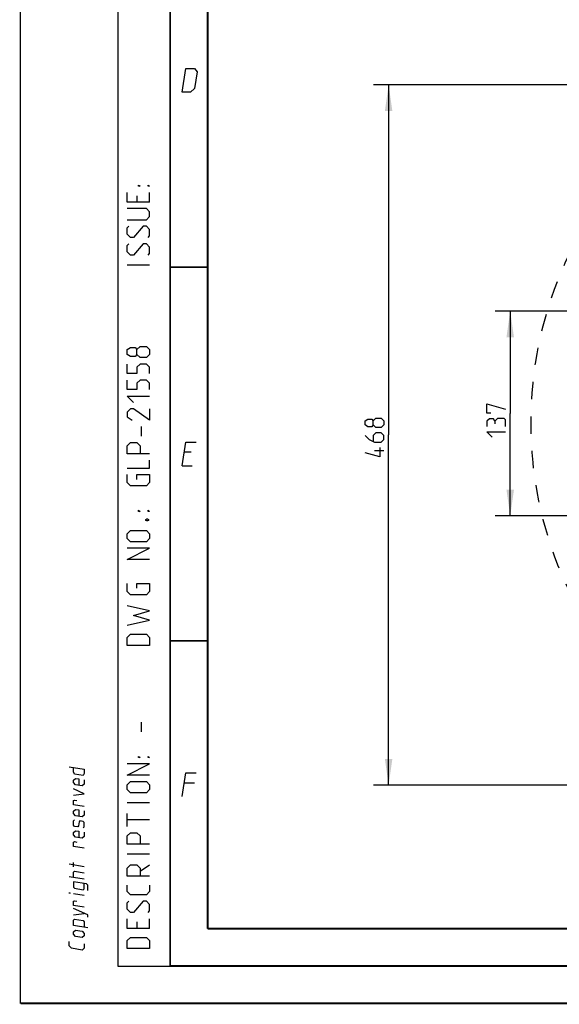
# Model space of a CAD drawing. Header units: millimetres. Extents: x 0 to 420, y 0 to 297.
# Tile 1 of 139: x 0 to 72, y 0 to 132. Entities that reach past the tile are written whole.
import ezdxf

# ---------------------------------------------------------------- set-up
doc = ezdxf.new("R2010")
doc.units = ezdxf.units.MM
doc.header["$LTSCALE"] = 23.1
doc.linetypes.add('DASHED', pattern=[0.2, 0.1, -0.1])
doc.layers.get('0').update_dxf_attribs({"linetype": 'CONTINUOUS'})
doc.layers.add('DIM_PILOTEES', color=7, linetype='CONTINUOUS')
doc.styles.get("Standard").update_dxf_attribs({"font": 'txt', "width": 0.7})
doc.dimstyles.new('DIMSTYLE_3', dxfattribs={"dimtxt": 2.5, "dimasz": 3.5, "dimexe": 2, "dimexo": 0, "dimtad": 1, "dimdec": 0, "dimlfac": 5, "dimdsep": 46, "dimtxsty": 'Standard', "dimblk": '_FILLED', "dimblk1": '_FILLED', "dimblk2": '_FILLED', "dimcen": 0.09, "dimazin": 2, "dimtp": 0.8, "dimtm": 0.8, "dimtfac": 1, "dimtdec": 0, "dimtofl": 0, "dimtmove": 0, "dimatfit": 3, "dimldrblk": '_FILLED', "dimfxl": 0, "dimtolj": 1, "dimarcsym": 0})
doc.dimstyles.new('DIMSTYLE_4', dxfattribs={"dimtxt": 2.5, "dimasz": 3.5, "dimexe": 2, "dimexo": 0, "dimtad": 1, "dimdec": 0, "dimlfac": 5, "dimdsep": 46, "dimtxsty": 'Standard', "dimblk": '_FILLED', "dimblk1": '_FILLED', "dimblk2": '_FILLED', "dimcen": 0.09, "dimazin": 2, "dimtp": 0.5, "dimtm": 0.5, "dimtfac": 1, "dimtdec": 0, "dimtofl": 0, "dimtmove": 0, "dimatfit": 3, "dimldrblk": '_FILLED', "dimfxl": 0, "dimtolj": 1, "dimarcsym": 0})

# ---------------------------------------------------------------- blocks, each defined once
blk = doc.blocks.new('_FILLED')
at = {"color": 0, "linetype": 'ByBlock'}
blk.add_solid([(0, 0), (-1, 0.143), (-1, -0.143)], dxfattribs=at)
blk = doc.blocks.new('*D5')
at = {"layer": 'DIM_PILOTEES', "color": 2, "linetype": 'Continuous'}
for p, q in [((108.79, 122.88), (47.21, 122.88)), ((49.21, 122.88), (49.21, 76.05)), ((49.21, 29.21), (49.21, 76.05)), ((101.36, 29.21), (47.21, 29.21))]:
    blk.add_line(p, q, dxfattribs=at)
at = {"layer": 'DIM_PILOTEES', "color": 2, "linetype": 'Continuous', "xscale": 3.5, "yscale": 3.5, "zscale": 3.5}
for p, rotation in [((49.21, 122.88), 90.00000000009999), ((49.21, 29.21), 270.0000000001)]:
    blk.add_blockref('_FILLED', p, dxfattribs=dict(at, rotation=rotation))
at = {"layer": 'DIM_PILOTEES', "color": 2, "linetype": 'Continuous', "insert": (46.08, 76.05), "char_height": 2.5, "width": 8.8393, "attachment_point": 2, "rotation": 90, "line_spacing_factor": 0.9}
blk.add_mtext('{\\ftxt;\\W0.0001;\\H0.0001;\\~}{\\ftxt;\\W2.3571428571;\\H2.5; }{\\ftxt;\\W0.0001;\\H0.0001;\\~}', dxfattribs=at)
blk = doc.blocks.new('*D11')
at = {"layer": 'DIM_PILOTEES', "color": 2, "linetype": 'Continuous'}
for p, q in [((92.58, 92.62), (63.47, 92.62)), ((65.47, 92.62), (65.47, 78.91)), ((65.47, 65.21), (65.47, 78.91)), ((92.58, 65.21), (63.47, 65.21))]:
    blk.add_line(p, q, dxfattribs=at)
at = {"layer": 'DIM_PILOTEES', "color": 2, "linetype": 'Continuous', "xscale": 3.5, "yscale": 3.5, "zscale": 3.5}
for p, rotation in [((65.47, 92.62), 90), ((65.47, 65.21), 270)]:
    blk.add_blockref('_FILLED', p, dxfattribs=dict(at, rotation=rotation))
at = {"layer": 'DIM_PILOTEES', "color": 2, "linetype": 'Continuous', "insert": (62.34, 78.35), "char_height": 2.5, "width": 7.7679, "attachment_point": 2, "rotation": 90, "line_spacing_factor": 0.9}
blk.add_mtext('{\\ftxt;\\W0.0001;\\H0.0001;\\~}{\\ftxt;\\W2.0714285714;\\H2.5; }{\\ftxt;\\W0.0001;\\H0.0001;\\~}', dxfattribs=at)

msp = doc.modelspace()

# ---------------------------------------------------------------- linework, layer by layer
at = {"color": 7, "linetype": 'Continuous'}
for p, q in [((0, 0), (0, 297)), ((25, 9.9999), (25, 10)), ((409.86, 10.0737), (25.007, 10.0134))]:
    msp.add_line(p, q, dxfattribs=at)
at = {"color": 2, "linetype": 'Continuous'}
for p, q in [((13, 292), (13, 5)), ((20, 292), (20, 5)), ((15.5357, 108.0357), (15.5357, 107.1786)), ((17.25, 107.1786), (17.25, 108.4643)), ((17.25, 98.75), (14.25, 98.75)), ((16.1786, 75.8929), (16.1786, 77.1786)), ((22.7833, 73.7249), (21.8833, 73.7249)), ((21.5894, 71.9249), (22.9394, 71.9249)), ((16.1786, 36.3214), (16.1786, 37.6071)), ((23.2333, 29.4749), (21.8833, 29.4749)), ((17.25, 26.8214), (14.25, 26.8214)), ((14.25, 23.6786), (14.25, 25.3929)), ((17.25, 24.5357), (14.25, 24.5357)), ((17.25, 19.9643), (14.25, 19.9643)), ((8.5001, 18.2823), (6.5001, 18.6089)), ((7.0715, 18.2775), (7.0715, 18.8489)), ((15.9643, 17.6786), (17.25, 18.5357)), ((8.5001, 16.6157), (6.5001, 16.9422)), ((8.5001, 14.4252), (7.0715, 14.6584)), ((7.0715, 11.8489), (8.5001, 12.0442)), ((15.5357, 10.8929), (15.5357, 10.0357)), ((17.25, 10.0357), (17.25, 11.3214)), ((13, 5), (20, 5))]:
    msp.add_line(p, q, dxfattribs=at)
at = {"color": 7, "linetype": 'Continuous', "const_width": 0.25}
for points in [[(20, 292), (20, 5)], [(25, 10), (25, 287)], [(20.0002, 98.5), (25.0002, 98.5)], [(20.0002, 48.5), (25.0002, 48.5)], [(409.8307, 10.048), (25, 10)], [(20, 5), (415, 5)], [(420, 0), (0, 0)]]:
    msp.add_lwpolyline(points, dxfattribs=at)
at = {"color": 2, "linetype": 'Continuous'}
for points in [[(21.5894, 121.9249), (22.1037, 125.0749), (23.2287, 125.0749), (23.6052, 124.6249), (23.2379, 122.3749), (22.7144, 121.9249), (21.5894, 121.9249)], [(15.9643, 109.3214), (15.75, 109.3214), (15.75, 109.4643), (15.9643, 109.3214)], [(17.25, 109.3214), (17.0357, 109.3214), (17.0357, 109.4643), (17.25, 109.3214)], [(17.25, 107.1786), (14.25, 107.1786), (14.25, 108.4643)], [(14.25, 104.8214), (16.8214, 104.8214), (17.25, 105.25), (17.25, 105.8929), (16.8214, 106.3214), (14.25, 106.3214)], [(17.0357, 102.4643), (17.25, 102.6786), (17.25, 103.5357), (16.8214, 103.9643), (16.3929, 103.9643), (15.1071, 102.4643), (14.6786, 102.4643), (14.25, 102.8929), (14.25, 103.75), (14.4643, 103.9643)], [(17.0357, 100.1071), (17.25, 100.3214), (17.25, 101.1786), (16.8214, 101.6071), (16.3929, 101.6071), (15.1071, 100.1071), (14.6786, 100.1071), (14.25, 100.5357), (14.25, 101.3929), (14.4643, 101.6071)], [(15.5357, 86.8214), (15.3214, 86.5357), (14.6786, 86.5357), (14.25, 86.8214), (14.25, 87.4643), (14.6786, 87.75), (15.3214, 87.75), (15.5357, 87.4643), (15.9643, 87.8929), (16.8214, 87.8929), (17.25, 87.4643), (17.25, 86.8214), (16.8214, 86.3929)], [(16.8214, 86.3929), (15.9643, 86.3929), (15.5357, 86.8214), (15.5357, 87.4643)], [(17.25, 84.25), (17.25, 85.1071), (16.8214, 85.5357), (15.9643, 85.5357), (15.5357, 85.1071), (15.5357, 84.25), (14.25, 84.25), (14.25, 85.5357)], [(17.25, 82.1071), (17.25, 82.9643), (16.8214, 83.3929), (15.9643, 83.3929), (15.5357, 82.9643), (15.5357, 82.1071), (14.25, 82.1071), (14.25, 83.3929)], [(15.1071, 80.3929), (14.25, 81.25), (17.25, 81.25)], [(17.25, 79.5357), (17.25, 78.0357), (15.1071, 79.5357), (14.6786, 79.5357), (14.25, 79.1071), (14.25, 78.4643), (14.8929, 78.0357)], [(17.25, 73.5357), (14.25, 73.5357), (14.25, 74.6071), (14.6786, 75.0357), (15.5357, 75.0357), (15.9643, 74.6071), (15.9643, 73.5357)], [(21.5894, 71.9249), (22.1037, 75.0749), (23.4537, 75.0749)], [(14.25, 71.6071), (17.25, 71.6071), (17.25, 72.6786)], [(15.5357, 70.1071), (15.5357, 70.75), (17.25, 70.75), (17.25, 69.6786), (16.8214, 69.25), (14.6786, 69.25), (14.25, 69.6786), (14.25, 70.75)], [(15.9643, 65.8214), (15.75, 65.8214), (15.75, 65.9643), (15.9643, 65.8214)], [(17.25, 65.8214), (17.0357, 65.8214), (17.0357, 65.9643), (17.25, 65.8214)], [(16.75, 64.75), (16.8929, 64.8214), (16.9643, 64.8214), (17.1071, 64.75), (17.1071, 64.6071), (16.9643, 64.5357), (16.8929, 64.5357), (16.75, 64.6071), (16.75, 64.75)], [(16.8214, 61.75), (14.6786, 61.75), (14.25, 62.1786), (14.25, 62.8214), (14.6786, 63.25), (16.8214, 63.25), (17.25, 62.8214), (17.25, 62.1786), (16.8214, 61.75)], [(17.25, 59.3929), (14.25, 59.3929), (17.25, 60.8929), (14.25, 60.8929)], [(15.5357, 55.5357), (15.5357, 56.1786), (17.25, 56.1786), (17.25, 55.1071), (16.8214, 54.6786), (14.6786, 54.6786), (14.25, 55.1071), (14.25, 56.1786)], [(14.25, 50.6071), (17.25, 51.25), (15.1071, 51.8929), (17.25, 52.5357), (14.25, 53.1786)], [(17.25, 47.8929), (14.25, 47.8929), (14.25, 48.9643), (14.6786, 49.3929), (16.8214, 49.3929), (17.25, 48.9643), (17.25, 47.8929)], [(15.9643, 32.8929), (15.75, 32.8929), (15.75, 33.0357), (15.9643, 32.8929)], [(17.25, 32.8929), (17.0357, 32.8929), (17.0357, 33.0357), (17.25, 32.8929)], [(6.5001, 31.6565), (8.5001, 31.3299), (8.5001, 30.7585), (8.3572, 30.4961), (7.2144, 30.6827), (7.0715, 30.9918), (7.0715, 31.5632)], [(17.25, 30.5357), (14.25, 30.5357), (17.25, 32.0357), (14.25, 32.0357)], [(21.5894, 27.6749), (22.1037, 30.8249), (23.4537, 30.8249)], [(8.5001, 29.9014), (8.5001, 29.3299), (8.2144, 29.0909), (7.3572, 29.2308), (7.0715, 29.5632), (7.0715, 29.8489), (7.3572, 30.088), (7.7858, 30.018), (7.7858, 29.1608)], [(16.8214, 28.1786), (14.6786, 28.1786), (14.25, 28.6071), (14.25, 29.25), (14.6786, 29.6786), (16.8214, 29.6786), (17.25, 29.25), (17.25, 28.6071), (16.8214, 28.1786)], [(7.0715, 27.8489), (8.5001, 28.0442), (7.0715, 28.706)], [(8.5001, 26.3299), (7.0715, 26.5632), (7.0715, 27.1346), (7.2144, 27.2065), (7.5001, 27.1599)], [(8.5001, 25.7585), (8.5001, 25.1871), (8.2144, 24.948), (7.3572, 25.088), (7.0715, 25.4203), (7.0715, 25.706), (7.3572, 25.9451), (7.7858, 25.8751), (7.7858, 25.018)], [(8.3572, 23.4961), (8.5001, 23.6157), (8.5001, 24.1871), (8.3572, 24.3533), (7.9286, 24.4232), (7.8334, 24.2959), (7.7382, 23.7401), (7.6429, 23.6127), (7.2144, 23.6827), (7.0715, 23.8489), (7.0715, 24.4203), (7.2144, 24.5399)], [(8.5001, 22.9014), (8.5001, 22.3299), (8.2144, 22.0909), (7.3572, 22.2308), (7.0715, 22.5632), (7.0715, 22.8489), (7.3572, 23.088), (7.7858, 23.018), (7.7858, 22.1608)], [(17.25, 21.3214), (14.25, 21.3214), (14.25, 22.3929), (14.6786, 22.8214), (15.5357, 22.8214), (15.9643, 22.3929), (15.9643, 21.3214)], [(8.5001, 20.7585), (7.0715, 20.9918), (7.0715, 21.5632), (7.2144, 21.6351), (7.5001, 21.5885)], [(17.25, 17.0357), (14.25, 17.0357), (14.25, 18.1071), (14.6786, 18.5357), (15.5357, 18.5357), (15.9643, 18.1071), (15.9643, 17.0357)], [(7.0715, 16.8489), (7.0715, 17.5632), (7.2143, 17.6827), (8.5001, 17.4728)], [(8.9763, 15.1093), (8.9763, 15.8236), (8.7858, 15.9976), (7.0715, 16.2775), (7.0715, 15.5632), (7.2143, 15.397), (8.3572, 15.2104), (8.5001, 15.3299), (8.5001, 16.0442)], [(17.25, 15.8214), (17.25, 14.9643), (16.8214, 14.5357), (14.6786, 14.5357), (14.25, 14.9643), (14.25, 15.8214)], [(6.6429, 14.7284), (6.5001, 14.7517), (6.5001, 14.7993), (6.6429, 14.7284)], [(8.5001, 12.8537), (7.0715, 13.087), (7.0715, 13.6584), (7.2143, 13.7303), (7.5001, 13.6837)], [(17.0357, 12.1786), (17.25, 12.3929), (17.25, 13.25), (16.8214, 13.6786), (16.3929, 13.6786), (15.1071, 12.1786), (14.6786, 12.1786), (14.25, 12.6071), (14.25, 13.4643), (14.4643, 13.6786)], [(8.9763, 11.5379), (8.9763, 11.8236), (7.0715, 12.706)], [(8.9763, 10.1093), (7.0715, 10.4203), (7.0715, 11.1346), (7.2143, 11.2541), (8.3572, 11.0675), (8.5001, 10.9014), (8.5001, 10.1871)], [(17.25, 10.0357), (14.25, 10.0357), (14.25, 11.3214)], [(8.2143, 8.8052), (7.3572, 8.9451), (7.0715, 9.2775), (7.0715, 9.5632), (7.3572, 9.8023), (8.2143, 9.6623), (8.5001, 9.3299), (8.5001, 9.0442), (8.2143, 8.8052)], [(8.5001, 7.949), (8.5001, 7.3776), (8.2143, 7.1385), (6.7858, 7.3717), (6.5001, 7.7041), (6.5001, 8.2755)], [(17.25, 7.3214), (14.25, 7.3214), (14.25, 8.3929), (14.6786, 8.8214), (16.8214, 8.8214), (17.25, 8.3929), (17.25, 7.3214)]]:
    msp.add_lwpolyline(points, dxfattribs=at)
at = {"color": 2, "linetype": 'DASHED'}
msp.add_circle((120.1827, 77.6871), 51.9325, dxfattribs=at)
at = {"layer": 'DIM_PILOTEES', "color": 2, "linetype": 'Continuous'}
msp.add_line((48.5845, 73.9339), (47.3345, 73.9339), dxfattribs=at)
for points in [[(62.8792, 78.974), (62.3435, 78.974), (62.3435, 80.224), (64.8435, 79.5097)], [(47.1559, 77.3863), (46.9773, 77.1482), (46.4416, 77.1482), (46.0845, 77.3863), (46.0845, 77.922), (46.4416, 78.1601), (46.9773, 78.1601), (47.1559, 77.922), (47.5131, 78.2792), (48.2273, 78.2792), (48.5845, 77.922), (48.5845, 77.3863), (48.2273, 77.0292)], [(48.2273, 77.0292), (47.5131, 77.0292), (47.1559, 77.3863), (47.1559, 77.922)], [(63.4149, 77.9026), (63.2364, 78.2002), (62.7006, 78.2002), (62.3435, 77.9026), (62.3435, 77.1883)], [(64.8435, 77.1883), (64.8435, 78.0812), (64.6649, 78.2597), (63.7721, 78.2597), (63.4149, 77.9026), (63.4149, 77.5455)], [(63.0578, 75.7597), (62.3435, 76.474), (64.8435, 76.474)], [(46.0845, 75.9578), (46.6202, 75.422), (47.3345, 75.0649), (48.2273, 75.0649), (48.5845, 75.422), (48.5845, 75.9578), (48.2273, 76.3149), (47.5131, 76.3149), (47.1559, 75.9578), (47.1559, 75.1839)], [(48.0488, 74.3506), (48.0488, 73.1006), (46.0845, 73.6363)]]:
    msp.add_lwpolyline(points, dxfattribs=at)

# ---------------------------------------------------------------- dimensions: what is measured, and where the dimension line sits
for base, p1, p2, angle, text, dimstyle, picture, middle in [((49.2095, 122.8839), (101.3572, 29.2102), (108.7931, 122.8839), 90, '{\\ftxt;\\W0.0001;\\H0.0001;\\~}{\\ftxt;\\W2.3571428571;\\H2.5; }{\\ftxt;\\W0.0001;\\H0.0001;\\~}', 'DIMSTYLE_3', '*D5', (49.2095, 75.6899)), ((65.4685, 65.2133), (92.5837, 92.6154), (92.583, 65.2133), 270, '{\\ftxt;\\W0.0001;\\H0.0001;\\~}{\\ftxt;\\W2.0714285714;\\H2.5; }{\\ftxt;\\W0.0001;\\H0.0001;\\~}', 'DIMSTYLE_4', '*D11', (65.4685, 77.9919))]:
    dim = msp.add_linear_dim(base=base, p1=p1, p2=p2, angle=angle, text=text, dimstyle=dimstyle, dxfattribs=at)
    dim.commit()
    dim.dimension.update_dxf_attribs({"geometry": picture, "text_midpoint": middle, "dimtype": 160})

doc.saveas('drawing.dxf')
